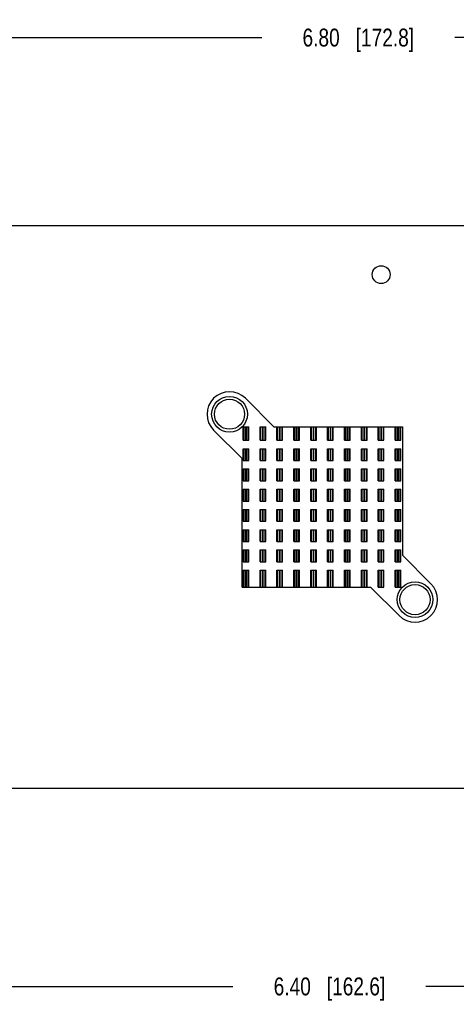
# Model space of a CAD drawing. Header units: inches. Extents: x 0 to 22, y 0 to 17.
# Tile 10 of 12: x 13.1 to 16.2, y 6.2 to 13.1. Entities that reach past the tile are written whole.
import ezdxf

# ---------------------------------------------------------------- set-up
doc = ezdxf.new("R2010")
doc.units = ezdxf.units.IN
doc.header["$LTSCALE"] = 1.21
doc.header["$MEASUREMENT"] = 0
doc.layers.get('0').update_dxf_attribs({"linetype": 'CONTINUOUS'})
doc.layers.add('_24256', color=7, linetype='CONTINUOUS')
doc.layers.add('DIMENSIONS', color=7, linetype='CONTINUOUS')
doc.styles.get("Standard").update_dxf_attribs({"font": 'txt', "width": 0.8})
doc.dimstyles.new('DIMSTYLE_3', dxfattribs={"dimtxt": 0.125, "dimasz": 0.18, "dimexe": 0.125, "dimexo": 0.0625, "dimgap": 0.0625, "dimtad": 0, "dimtih": 1, "dimtoh": 1, "dimzin": 4, "dimdsep": 46, "dimtxsty": 'STANDARD', "dimblk": '_FILLED', "dimblk1": '_FILLED', "dimblk2": '_FILLED', "dimcen": 0.09, "dimadec": 0, "dimazin": 0, "dimtp": 0.01, "dimtm": 0.01, "dimtfac": 1, "dimtofl": 0, "dimtmove": 0, "dimatfit": 3, "dimldrblk": '_FILLED', "dimfxl": 1, "dimtolj": 1, "dimtzin": 4, "dimarcsym": 0})

# ---------------------------------------------------------------- blocks, each defined once
blk = doc.blocks.new('_FILLED')
at = {"color": 0, "linetype": 'BYBLOCK'}
blk.add_solid([(0, 0), (-1, 0.174), (-1, -0.174)], dxfattribs=at)
blk = doc.blocks.new('*D10')
at = {"layer": 'DIMENSIONS', "color": 2, "linetype": 'CONTINUOUS'}
for p, q in [((12.0821, 12.2976), (12.0821, 13.1101)), ((18.8853, 10.757), (18.8853, 13.1101)), ((12.0821, 12.9851), (14.8087, 12.9851)), ((18.8853, 12.9851), (16.1587, 12.9851))]:
    blk.add_line(p, q, dxfattribs=at)
at = {"layer": 'DIMENSIONS', "color": 2, "linetype": 'CONTINUOUS', "xscale": 0.18, "yscale": 0.18, "zscale": 0.18, "rotation": 180}
blk.add_blockref('_FILLED', (12.0821, 12.9851), dxfattribs=at)
at = {"layer": 'DIMENSIONS', "color": 2, "linetype": 'CONTINUOUS', "xscale": 0.18, "yscale": 0.18, "zscale": 0.18}
blk.add_blockref('_FILLED', (18.8853, 12.9851), dxfattribs=at)
at = {"layer": 'DIMENSIONS', "color": 2, "linetype": 'CONTINUOUS', "insert": (15.4837, 13.0476), "char_height": 0.125, "width": 1.225, "attachment_point": 2, "line_spacing_factor": 0.9}
blk.add_mtext('6.80{\\Ftxt.shx;\\W1.000000;\\H0.125000; }[172.8]', dxfattribs=at)
blk = doc.blocks.new('*D15')
at = {"layer": 'DIMENSIONS', "color": 2, "linetype": 'CONTINUOUS'}
for p, q in [((12.0821, 7.7267), (12.0821, 6.2222)), ((18.4818, 7.7493), (18.4818, 6.2222)), ((12.0821, 6.3472), (14.6069, 6.3472)), ((18.4818, 6.3472), (15.9569, 6.3472))]:
    blk.add_line(p, q, dxfattribs=at)
at = {"layer": 'DIMENSIONS', "color": 2, "linetype": 'CONTINUOUS', "xscale": 0.18, "yscale": 0.18, "zscale": 0.18, "rotation": 180}
blk.add_blockref('_FILLED', (12.0821, 6.3472), dxfattribs=at)
at = {"layer": 'DIMENSIONS', "color": 2, "linetype": 'CONTINUOUS', "xscale": 0.18, "yscale": 0.18, "zscale": 0.18}
blk.add_blockref('_FILLED', (18.4818, 6.3472), dxfattribs=at)
at = {"layer": 'DIMENSIONS', "color": 2, "linetype": 'CONTINUOUS', "insert": (15.2819, 6.4097), "char_height": 0.125, "width": 1.225, "attachment_point": 2, "line_spacing_factor": 0.9}
blk.add_mtext('6.40{\\Ftxt.shx;\\W1.000000;\\H0.125000; }[162.6]', dxfattribs=at)

msp = doc.modelspace()

# ---------------------------------------------------------------- linework, layer by layer
at = {"color": 7, "linetype": 'CONTINUOUS'}
for p, q in [((12.2311, 11.6701), (18.403, 11.6701)), ((12.2681, 7.7331), (18.403, 7.7331))]:
    msp.add_line(p, q, dxfattribs=at)
for centre, radius in [((15.6435, 11.3266), 0.0625), ((14.5831, 10.3502), 0.125), ((14.5831, 10.3502), 0.1053), ((15.8804, 9.0529), 0.125), ((15.8804, 9.0529), 0.1053)]:
    msp.add_circle(centre, radius, dxfattribs=at)
at = {"layer": '_24256', "color": 7, "linetype": 'CONTINUOUS'}
for p, q in [((14.8934, 10.2626), (14.6945, 10.4616)), ((14.4718, 10.2389), (14.6707, 10.0399)), ((14.6786, 10.1681), (14.6786, 10.2626)), ((14.6786, 10.2626), (14.718, 10.2626)), ((14.6825, 10.2626), (14.6825, 10.1681)), ((14.6981, 10.1681), (14.6981, 10.2626)), ((14.6985, 10.2626), (14.6985, 10.1681)), ((14.714, 10.1681), (14.714, 10.2626)), ((14.718, 10.1681), (14.718, 10.2626)), ((14.7967, 10.1681), (14.7967, 10.2626)), ((14.7967, 10.2626), (14.8361, 10.2626)), ((14.8006, 10.2626), (14.8006, 10.1681)), ((14.8162, 10.1681), (14.8162, 10.2626)), ((14.8166, 10.2626), (14.8166, 10.1681)), ((14.8321, 10.1681), (14.8321, 10.2626)), ((14.8361, 10.1681), (14.8361, 10.2626)), ((14.8934, 10.2626), (15.7928, 10.2626)), ((14.9148, 10.1681), (14.9148, 10.2626)), ((14.9188, 10.2626), (14.9188, 10.1681)), ((14.9343, 10.1681), (14.9343, 10.2626)), ((14.9347, 10.2626), (14.9347, 10.1681)), ((14.9503, 10.1681), (14.9503, 10.2626)), ((14.9542, 10.1681), (14.9542, 10.2626)), ((15.0329, 10.1681), (15.0329, 10.2626)), ((15.0369, 10.2626), (15.0369, 10.1681)), ((15.0524, 10.1681), (15.0524, 10.2626)), ((15.0528, 10.2626), (15.0528, 10.1681)), ((15.0684, 10.1681), (15.0684, 10.2626)), ((15.0723, 10.1681), (15.0723, 10.2626)), ((15.151, 10.1681), (15.151, 10.2626)), ((15.155, 10.2626), (15.155, 10.1681)), ((15.1705, 10.1681), (15.1705, 10.2626)), ((15.1709, 10.2626), (15.1709, 10.1681)), ((15.1865, 10.1681), (15.1865, 10.2626)), ((15.1904, 10.1681), (15.1904, 10.2626)), ((15.2692, 10.1681), (15.2692, 10.2626)), ((15.2731, 10.2626), (15.2731, 10.1681)), ((15.2886, 10.1681), (15.2886, 10.2626)), ((15.289, 10.2626), (15.289, 10.1681)), ((15.3046, 10.1681), (15.3046, 10.2626)), ((15.3085, 10.1681), (15.3085, 10.2626)), ((15.3873, 10.1681), (15.3873, 10.2626)), ((15.3912, 10.2626), (15.3912, 10.1681)), ((15.4068, 10.1681), (15.4068, 10.2626)), ((15.4071, 10.2626), (15.4071, 10.1681)), ((15.4227, 10.1681), (15.4227, 10.2626)), ((15.4266, 10.1681), (15.4266, 10.2626)), ((15.5054, 10.1681), (15.5054, 10.2626)), ((15.5093, 10.2626), (15.5093, 10.1681)), ((15.5249, 10.1681), (15.5249, 10.2626)), ((15.5253, 10.2626), (15.5253, 10.1681)), ((15.5408, 10.1681), (15.5408, 10.2626)), ((15.5447, 10.1681), (15.5447, 10.2626)), ((15.6235, 10.1681), (15.6235, 10.2626)), ((15.6274, 10.2626), (15.6274, 10.1681)), ((15.643, 10.1681), (15.643, 10.2626)), ((15.6434, 10.2626), (15.6434, 10.1681)), ((15.6589, 10.1681), (15.6589, 10.2626)), ((15.6629, 10.1681), (15.6629, 10.2626)), ((15.7416, 10.1681), (15.7416, 10.2626)), ((15.7455, 10.2626), (15.7455, 10.1681)), ((15.7611, 10.1681), (15.7611, 10.2626)), ((15.7615, 10.2626), (15.7615, 10.1681)), ((15.777, 10.1681), (15.777, 10.2626)), ((15.781, 10.1681), (15.781, 10.2626)), ((15.7928, 10.2626), (15.7928, 9.3633)), ((14.6786, 10.1681), (14.718, 10.1681)), ((14.7967, 10.1681), (14.8361, 10.1681)), ((14.9148, 10.1681), (14.9542, 10.1681)), ((15.0329, 10.1681), (15.0723, 10.1681)), ((15.151, 10.1681), (15.1904, 10.1681)), ((15.2692, 10.1681), (15.3085, 10.1681)), ((15.3873, 10.1681), (15.4266, 10.1681)), ((15.5054, 10.1681), (15.5447, 10.1681)), ((15.6235, 10.1681), (15.6629, 10.1681)), ((15.7416, 10.1681), (15.781, 10.1681)), ((14.6786, 10.0264), (14.6786, 10.109)), ((14.6786, 10.109), (14.718, 10.109)), ((14.6825, 10.109), (14.6825, 10.0264)), ((14.6981, 10.0264), (14.6981, 10.109)), ((14.6985, 10.109), (14.6985, 10.0264)), ((14.714, 10.0264), (14.714, 10.109)), ((14.718, 10.0264), (14.718, 10.109)), ((14.7967, 10.0264), (14.7967, 10.109)), ((14.7967, 10.109), (14.8361, 10.109)), ((14.8006, 10.109), (14.8006, 10.0264)), ((14.8162, 10.0264), (14.8162, 10.109)), ((14.8166, 10.109), (14.8166, 10.0264)), ((14.8321, 10.0264), (14.8321, 10.109)), ((14.8361, 10.0264), (14.8361, 10.109)), ((14.9148, 10.0264), (14.9148, 10.109)), ((14.9148, 10.109), (14.9542, 10.109)), ((14.9188, 10.109), (14.9188, 10.0264)), ((14.9343, 10.0264), (14.9343, 10.109)), ((14.9347, 10.109), (14.9347, 10.0264)), ((14.9503, 10.0264), (14.9503, 10.109)), ((14.9542, 10.0264), (14.9542, 10.109)), ((15.0329, 10.0264), (15.0329, 10.109)), ((15.0329, 10.109), (15.0723, 10.109)), ((15.0369, 10.109), (15.0369, 10.0264)), ((15.0524, 10.0264), (15.0524, 10.109)), ((15.0528, 10.109), (15.0528, 10.0264)), ((15.0684, 10.0264), (15.0684, 10.109)), ((15.0723, 10.0264), (15.0723, 10.109)), ((15.151, 10.0264), (15.151, 10.109)), ((15.151, 10.109), (15.1904, 10.109)), ((15.155, 10.109), (15.155, 10.0264)), ((15.1705, 10.0264), (15.1705, 10.109)), ((15.1709, 10.109), (15.1709, 10.0264)), ((15.1865, 10.0264), (15.1865, 10.109)), ((15.1904, 10.0264), (15.1904, 10.109)), ((15.2692, 10.0264), (15.2692, 10.109)), ((15.2692, 10.109), (15.3085, 10.109)), ((15.2731, 10.109), (15.2731, 10.0264)), ((15.2886, 10.0264), (15.2886, 10.109)), ((15.289, 10.109), (15.289, 10.0264)), ((15.3046, 10.0264), (15.3046, 10.109)), ((15.3085, 10.0264), (15.3085, 10.109)), ((15.3873, 10.109), (15.4266, 10.109)), ((15.3873, 10.0264), (15.3873, 10.109)), ((15.3912, 10.109), (15.3912, 10.0264)), ((15.4068, 10.0264), (15.4068, 10.109)), ((15.4071, 10.109), (15.4071, 10.0264)), ((15.4227, 10.0264), (15.4227, 10.109)), ((15.4266, 10.0264), (15.4266, 10.109)), ((15.5054, 10.109), (15.5447, 10.109)), ((15.5054, 10.0264), (15.5054, 10.109)), ((15.5093, 10.109), (15.5093, 10.0264)), ((15.5249, 10.0264), (15.5249, 10.109)), ((15.5253, 10.109), (15.5253, 10.0264)), ((15.5408, 10.0264), (15.5408, 10.109)), ((15.5447, 10.0264), (15.5447, 10.109)), ((15.6235, 10.109), (15.6629, 10.109)), ((15.6235, 10.0264), (15.6235, 10.109)), ((15.6274, 10.109), (15.6274, 10.0264)), ((15.643, 10.0264), (15.643, 10.109)), ((15.6434, 10.109), (15.6434, 10.0264)), ((15.6589, 10.0264), (15.6589, 10.109)), ((15.6629, 10.0264), (15.6629, 10.109)), ((15.7416, 10.109), (15.781, 10.109)), ((15.7416, 10.0264), (15.7416, 10.109)), ((15.7455, 10.109), (15.7455, 10.0264)), ((15.7611, 10.0264), (15.7611, 10.109)), ((15.7615, 10.109), (15.7615, 10.0264)), ((15.777, 10.0264), (15.777, 10.109)), ((15.781, 10.0264), (15.781, 10.109)), ((14.6707, 9.1405), (14.6707, 10.0399)), ((14.6786, 10.0264), (14.718, 10.0264)), ((14.7967, 10.0264), (14.8361, 10.0264)), ((14.9148, 10.0264), (14.9542, 10.0264)), ((15.0329, 10.0264), (15.0723, 10.0264)), ((15.151, 10.0264), (15.1904, 10.0264)), ((15.2692, 10.0264), (15.3085, 10.0264)), ((15.3873, 10.0264), (15.4266, 10.0264)), ((15.5054, 10.0264), (15.5447, 10.0264)), ((15.6235, 10.0264), (15.6629, 10.0264)), ((15.7416, 10.0264), (15.781, 10.0264)), ((14.6786, 9.8846), (14.6786, 9.9673)), ((14.6786, 9.9673), (14.718, 9.9673)), ((14.6825, 9.9673), (14.6825, 9.8846)), ((14.6981, 9.8846), (14.6981, 9.9673)), ((14.6985, 9.9673), (14.6985, 9.8846)), ((14.714, 9.8846), (14.714, 9.9673)), ((14.718, 9.8846), (14.718, 9.9673)), ((14.7967, 9.8846), (14.7967, 9.9673)), ((14.7967, 9.9673), (14.8361, 9.9673)), ((14.8006, 9.9673), (14.8006, 9.8846)), ((14.8162, 9.8846), (14.8162, 9.9673)), ((14.8166, 9.9673), (14.8166, 9.8846)), ((14.8321, 9.8846), (14.8321, 9.9673)), ((14.8361, 9.8846), (14.8361, 9.9673)), ((14.9148, 9.8846), (14.9148, 9.9673)), ((14.9148, 9.9673), (14.9542, 9.9673)), ((14.9188, 9.9673), (14.9188, 9.8846)), ((14.9343, 9.8846), (14.9343, 9.9673)), ((14.9347, 9.9673), (14.9347, 9.8846)), ((14.9503, 9.8846), (14.9503, 9.9673)), ((14.9542, 9.8846), (14.9542, 9.9673)), ((15.0329, 9.8846), (15.0329, 9.9673)), ((15.0329, 9.9673), (15.0723, 9.9673)), ((15.0369, 9.9673), (15.0369, 9.8846)), ((15.0524, 9.8846), (15.0524, 9.9673)), ((15.0528, 9.9673), (15.0528, 9.8846)), ((15.0684, 9.8846), (15.0684, 9.9673)), ((15.0723, 9.8846), (15.0723, 9.9673)), ((15.151, 9.9673), (15.1904, 9.9673)), ((15.151, 9.8846), (15.151, 9.9673)), ((15.155, 9.9673), (15.155, 9.8846)), ((15.1705, 9.8846), (15.1705, 9.9673)), ((15.1709, 9.9673), (15.1709, 9.8846)), ((15.1865, 9.8846), (15.1865, 9.9673)), ((15.1904, 9.8846), (15.1904, 9.9673)), ((15.2692, 9.9673), (15.3085, 9.9673)), ((15.2692, 9.8846), (15.2692, 9.9673)), ((15.2731, 9.9673), (15.2731, 9.8846)), ((15.2886, 9.8846), (15.2886, 9.9673)), ((15.289, 9.9673), (15.289, 9.8846)), ((15.3046, 9.8846), (15.3046, 9.9673)), ((15.3085, 9.8846), (15.3085, 9.9673)), ((15.3873, 9.9673), (15.4266, 9.9673)), ((15.3873, 9.8846), (15.3873, 9.9673)), ((15.3912, 9.9673), (15.3912, 9.8846)), ((15.4068, 9.8846), (15.4068, 9.9673)), ((15.4071, 9.9673), (15.4071, 9.8846)), ((15.4227, 9.8846), (15.4227, 9.9673)), ((15.4266, 9.8846), (15.4266, 9.9673)), ((15.5054, 9.9673), (15.5447, 9.9673)), ((15.5054, 9.8846), (15.5054, 9.9673)), ((15.5093, 9.9673), (15.5093, 9.8846)), ((15.5249, 9.8846), (15.5249, 9.9673)), ((15.5253, 9.9673), (15.5253, 9.8846)), ((15.5408, 9.8846), (15.5408, 9.9673)), ((15.5447, 9.8846), (15.5447, 9.9673)), ((15.6235, 9.9673), (15.6629, 9.9673)), ((15.6235, 9.8846), (15.6235, 9.9673)), ((15.6274, 9.9673), (15.6274, 9.8846)), ((15.643, 9.8846), (15.643, 9.9673)), ((15.6434, 9.9673), (15.6434, 9.8846)), ((15.6589, 9.8846), (15.6589, 9.9673)), ((15.6629, 9.8846), (15.6629, 9.9673)), ((15.7416, 9.9673), (15.781, 9.9673)), ((15.7416, 9.8846), (15.7416, 9.9673)), ((15.7455, 9.9673), (15.7455, 9.8846)), ((15.7611, 9.8846), (15.7611, 9.9673)), ((15.7615, 9.9673), (15.7615, 9.8846)), ((15.777, 9.8846), (15.777, 9.9673)), ((15.781, 9.8846), (15.781, 9.9673)), ((14.6786, 9.8846), (14.718, 9.8846)), ((14.7967, 9.8846), (14.8361, 9.8846)), ((14.9148, 9.8846), (14.9542, 9.8846)), ((15.0329, 9.8846), (15.0723, 9.8846)), ((15.151, 9.8846), (15.1904, 9.8846)), ((15.2692, 9.8846), (15.3085, 9.8846)), ((15.3873, 9.8846), (15.4266, 9.8846)), ((15.5054, 9.8846), (15.5447, 9.8846)), ((15.6235, 9.8846), (15.6629, 9.8846)), ((15.7416, 9.8846), (15.781, 9.8846)), ((14.6786, 9.7429), (14.6786, 9.8256)), ((14.6786, 9.8256), (14.718, 9.8256)), ((14.6825, 9.8256), (14.6825, 9.7429)), ((14.6981, 9.7429), (14.6981, 9.8256)), ((14.6985, 9.8256), (14.6985, 9.7429)), ((14.714, 9.7429), (14.714, 9.8256)), ((14.718, 9.7429), (14.718, 9.8256)), ((14.7967, 9.7429), (14.7967, 9.8256)), ((14.7967, 9.8256), (14.8361, 9.8256)), ((14.8006, 9.8256), (14.8006, 9.7429)), ((14.8162, 9.7429), (14.8162, 9.8256)), ((14.8166, 9.8256), (14.8166, 9.7429)), ((14.8321, 9.7429), (14.8321, 9.8256)), ((14.8361, 9.7429), (14.8361, 9.8256)), ((14.9148, 9.7429), (14.9148, 9.8256)), ((14.9148, 9.8256), (14.9542, 9.8256)), ((14.9188, 9.8256), (14.9188, 9.7429)), ((14.9343, 9.7429), (14.9343, 9.8256)), ((14.9347, 9.8256), (14.9347, 9.7429)), ((14.9503, 9.7429), (14.9503, 9.8256)), ((14.9542, 9.7429), (14.9542, 9.8256)), ((15.0329, 9.7429), (15.0329, 9.8256)), ((15.0329, 9.8256), (15.0723, 9.8256)), ((15.0369, 9.8256), (15.0369, 9.7429)), ((15.0524, 9.7429), (15.0524, 9.8256)), ((15.0528, 9.8256), (15.0528, 9.7429)), ((15.0684, 9.7429), (15.0684, 9.8256)), ((15.0723, 9.7429), (15.0723, 9.8256)), ((15.151, 9.8256), (15.1904, 9.8256)), ((15.151, 9.7429), (15.151, 9.8256)), ((15.155, 9.8256), (15.155, 9.7429)), ((15.1705, 9.7429), (15.1705, 9.8256)), ((15.1709, 9.8256), (15.1709, 9.7429)), ((15.1865, 9.7429), (15.1865, 9.8256)), ((15.1904, 9.7429), (15.1904, 9.8256)), ((15.2692, 9.8256), (15.3085, 9.8256)), ((15.2692, 9.7429), (15.2692, 9.8256)), ((15.2731, 9.8256), (15.2731, 9.7429)), ((15.2886, 9.7429), (15.2886, 9.8256)), ((15.289, 9.8256), (15.289, 9.7429)), ((15.3046, 9.7429), (15.3046, 9.8256)), ((15.3085, 9.7429), (15.3085, 9.8256)), ((15.3873, 9.8256), (15.4266, 9.8256)), ((15.3873, 9.7429), (15.3873, 9.8256)), ((15.3912, 9.8256), (15.3912, 9.7429)), ((15.4068, 9.7429), (15.4068, 9.8256)), ((15.4071, 9.8256), (15.4071, 9.7429)), ((15.4227, 9.7429), (15.4227, 9.8256)), ((15.4266, 9.7429), (15.4266, 9.8256)), ((15.5054, 9.8256), (15.5447, 9.8256)), ((15.5054, 9.7429), (15.5054, 9.8256)), ((15.5093, 9.8256), (15.5093, 9.7429)), ((15.5249, 9.7429), (15.5249, 9.8256)), ((15.5253, 9.8256), (15.5253, 9.7429)), ((15.5408, 9.7429), (15.5408, 9.8256)), ((15.5447, 9.7429), (15.5447, 9.8256)), ((15.6235, 9.8256), (15.6629, 9.8256)), ((15.6235, 9.7429), (15.6235, 9.8256)), ((15.6274, 9.8256), (15.6274, 9.7429)), ((15.643, 9.7429), (15.643, 9.8256)), ((15.6434, 9.8256), (15.6434, 9.7429)), ((15.6589, 9.7429), (15.6589, 9.8256)), ((15.6629, 9.7429), (15.6629, 9.8256)), ((15.7416, 9.8256), (15.781, 9.8256)), ((15.7416, 9.7429), (15.7416, 9.8256)), ((15.7455, 9.8256), (15.7455, 9.7429)), ((15.7611, 9.7429), (15.7611, 9.8256)), ((15.7615, 9.8256), (15.7615, 9.7429)), ((15.777, 9.7429), (15.777, 9.8256)), ((15.781, 9.7429), (15.781, 9.8256)), ((14.6786, 9.7429), (14.718, 9.7429)), ((14.7967, 9.7429), (14.8361, 9.7429)), ((14.9148, 9.7429), (14.9542, 9.7429)), ((15.0329, 9.7429), (15.0723, 9.7429)), ((15.151, 9.7429), (15.1904, 9.7429)), ((15.2692, 9.7429), (15.3085, 9.7429)), ((15.3873, 9.7429), (15.4266, 9.7429)), ((15.5054, 9.7429), (15.5447, 9.7429)), ((15.6235, 9.7429), (15.6629, 9.7429)), ((15.7416, 9.7429), (15.781, 9.7429)), ((14.6786, 9.6012), (14.6786, 9.6839)), ((14.6786, 9.6839), (14.718, 9.6839)), ((14.6825, 9.6839), (14.6825, 9.6012)), ((14.6981, 9.6012), (14.6981, 9.6839)), ((14.6985, 9.6839), (14.6985, 9.6012)), ((14.714, 9.6012), (14.714, 9.6839)), ((14.718, 9.6012), (14.718, 9.6839)), ((14.7967, 9.6839), (14.8361, 9.6839)), ((14.7967, 9.6012), (14.7967, 9.6839)), ((14.8006, 9.6839), (14.8006, 9.6012)), ((14.8162, 9.6012), (14.8162, 9.6839)), ((14.8166, 9.6839), (14.8166, 9.6012)), ((14.8321, 9.6012), (14.8321, 9.6839)), ((14.8361, 9.6012), (14.8361, 9.6839)), ((14.9148, 9.6839), (14.9542, 9.6839)), ((14.9148, 9.6012), (14.9148, 9.6839)), ((14.9188, 9.6839), (14.9188, 9.6012)), ((14.9343, 9.6012), (14.9343, 9.6839)), ((14.9347, 9.6839), (14.9347, 9.6012)), ((14.9503, 9.6012), (14.9503, 9.6839)), ((14.9542, 9.6012), (14.9542, 9.6839)), ((15.0329, 9.6839), (15.0723, 9.6839)), ((15.0329, 9.6012), (15.0329, 9.6839)), ((15.0369, 9.6839), (15.0369, 9.6012)), ((15.0524, 9.6012), (15.0524, 9.6839)), ((15.0528, 9.6839), (15.0528, 9.6012)), ((15.0684, 9.6012), (15.0684, 9.6839)), ((15.0723, 9.6012), (15.0723, 9.6839)), ((15.151, 9.6839), (15.1904, 9.6839)), ((15.151, 9.6012), (15.151, 9.6839)), ((15.155, 9.6839), (15.155, 9.6012)), ((15.1705, 9.6012), (15.1705, 9.6839)), ((15.1709, 9.6839), (15.1709, 9.6012)), ((15.1865, 9.6012), (15.1865, 9.6839)), ((15.1904, 9.6012), (15.1904, 9.6839)), ((15.2692, 9.6839), (15.3085, 9.6839)), ((15.2692, 9.6012), (15.2692, 9.6839)), ((15.2731, 9.6839), (15.2731, 9.6012)), ((15.2886, 9.6012), (15.2886, 9.6839)), ((15.289, 9.6839), (15.289, 9.6012)), ((15.3046, 9.6012), (15.3046, 9.6839)), ((15.3085, 9.6012), (15.3085, 9.6839)), ((15.3873, 9.6839), (15.4266, 9.6839)), ((15.3873, 9.6012), (15.3873, 9.6839)), ((15.3912, 9.6839), (15.3912, 9.6012)), ((15.4068, 9.6012), (15.4068, 9.6839)), ((15.4071, 9.6839), (15.4071, 9.6012)), ((15.4227, 9.6012), (15.4227, 9.6839)), ((15.4266, 9.6012), (15.4266, 9.6839)), ((15.5054, 9.6839), (15.5447, 9.6839)), ((15.5054, 9.6012), (15.5054, 9.6839)), ((15.5093, 9.6839), (15.5093, 9.6012)), ((15.5249, 9.6012), (15.5249, 9.6839)), ((15.5253, 9.6839), (15.5253, 9.6012)), ((15.5408, 9.6012), (15.5408, 9.6839)), ((15.5447, 9.6012), (15.5447, 9.6839)), ((15.6235, 9.6839), (15.6629, 9.6839)), ((15.6235, 9.6012), (15.6235, 9.6839)), ((15.6274, 9.6839), (15.6274, 9.6012)), ((15.643, 9.6012), (15.643, 9.6839)), ((15.6434, 9.6839), (15.6434, 9.6012)), ((15.6589, 9.6012), (15.6589, 9.6839)), ((15.6629, 9.6012), (15.6629, 9.6839)), ((15.7416, 9.6839), (15.781, 9.6839)), ((15.7416, 9.6012), (15.7416, 9.6839)), ((15.7455, 9.6839), (15.7455, 9.6012)), ((15.7611, 9.6012), (15.7611, 9.6839)), ((15.7615, 9.6839), (15.7615, 9.6012)), ((15.777, 9.6012), (15.777, 9.6839)), ((15.781, 9.6012), (15.781, 9.6839)), ((14.6786, 9.6012), (14.718, 9.6012)), ((14.7967, 9.6012), (14.8361, 9.6012)), ((14.9148, 9.6012), (14.9542, 9.6012)), ((15.0329, 9.6012), (15.0723, 9.6012)), ((15.151, 9.6012), (15.1904, 9.6012)), ((15.2692, 9.6012), (15.3085, 9.6012)), ((15.3873, 9.6012), (15.4266, 9.6012)), ((15.5054, 9.6012), (15.5447, 9.6012)), ((15.6235, 9.6012), (15.6629, 9.6012)), ((15.7416, 9.6012), (15.781, 9.6012)), ((14.6786, 9.4594), (14.6786, 9.5421)), ((14.6786, 9.5421), (14.718, 9.5421)), ((14.6825, 9.5421), (14.6825, 9.4594)), ((14.6981, 9.4594), (14.6981, 9.5421)), ((14.6985, 9.5421), (14.6985, 9.4594)), ((14.714, 9.4594), (14.714, 9.5421)), ((14.718, 9.4594), (14.718, 9.5421)), ((14.7967, 9.5421), (14.8361, 9.5421)), ((14.7967, 9.4594), (14.7967, 9.5421)), ((14.8006, 9.5421), (14.8006, 9.4594)), ((14.8162, 9.4594), (14.8162, 9.5421)), ((14.8166, 9.5421), (14.8166, 9.4594)), ((14.8321, 9.4594), (14.8321, 9.5421)), ((14.8361, 9.4594), (14.8361, 9.5421)), ((14.9148, 9.5421), (14.9542, 9.5421)), ((14.9148, 9.4594), (14.9148, 9.5421)), ((14.9188, 9.5421), (14.9188, 9.4594)), ((14.9343, 9.4594), (14.9343, 9.5421)), ((14.9347, 9.5421), (14.9347, 9.4594)), ((14.9503, 9.4594), (14.9503, 9.5421)), ((14.9542, 9.4594), (14.9542, 9.5421)), ((15.0329, 9.5421), (15.0723, 9.5421)), ((15.0329, 9.4594), (15.0329, 9.5421)), ((15.0369, 9.5421), (15.0369, 9.4594)), ((15.0524, 9.4594), (15.0524, 9.5421)), ((15.0528, 9.5421), (15.0528, 9.4594)), ((15.0684, 9.4594), (15.0684, 9.5421)), ((15.0723, 9.4594), (15.0723, 9.5421)), ((15.151, 9.5421), (15.1904, 9.5421)), ((15.151, 9.4594), (15.151, 9.5421)), ((15.155, 9.5421), (15.155, 9.4594)), ((15.1705, 9.4594), (15.1705, 9.5421)), ((15.1709, 9.5421), (15.1709, 9.4594)), ((15.1865, 9.4594), (15.1865, 9.5421)), ((15.1904, 9.4594), (15.1904, 9.5421)), ((15.2692, 9.5421), (15.3085, 9.5421)), ((15.2692, 9.4594), (15.2692, 9.5421)), ((15.2731, 9.5421), (15.2731, 9.4594)), ((15.2886, 9.4594), (15.2886, 9.5421)), ((15.289, 9.5421), (15.289, 9.4594)), ((15.3046, 9.4594), (15.3046, 9.5421)), ((15.3085, 9.4594), (15.3085, 9.5421)), ((15.3873, 9.5421), (15.4266, 9.5421)), ((15.3873, 9.4594), (15.3873, 9.5421)), ((15.3912, 9.5421), (15.3912, 9.4594)), ((15.4068, 9.4594), (15.4068, 9.5421)), ((15.4071, 9.5421), (15.4071, 9.4594)), ((15.4227, 9.4594), (15.4227, 9.5421)), ((15.4266, 9.4594), (15.4266, 9.5421)), ((15.5054, 9.5421), (15.5447, 9.5421)), ((15.5054, 9.4594), (15.5054, 9.5421)), ((15.5093, 9.5421), (15.5093, 9.4594)), ((15.5249, 9.4594), (15.5249, 9.5421)), ((15.5253, 9.5421), (15.5253, 9.4594)), ((15.5408, 9.4594), (15.5408, 9.5421)), ((15.5447, 9.4594), (15.5447, 9.5421)), ((15.6235, 9.5421), (15.6629, 9.5421)), ((15.6235, 9.4594), (15.6235, 9.5421)), ((15.6274, 9.5421), (15.6274, 9.4594)), ((15.643, 9.4594), (15.643, 9.5421)), ((15.6434, 9.5421), (15.6434, 9.4594)), ((15.6589, 9.4594), (15.6589, 9.5421)), ((15.6629, 9.4594), (15.6629, 9.5421)), ((15.7416, 9.5421), (15.781, 9.5421)), ((15.7416, 9.4594), (15.7416, 9.5421)), ((15.7455, 9.5421), (15.7455, 9.4594)), ((15.7611, 9.4594), (15.7611, 9.5421)), ((15.7615, 9.5421), (15.7615, 9.4594)), ((15.777, 9.4594), (15.777, 9.5421)), ((15.781, 9.4594), (15.781, 9.5421)), ((14.6786, 9.4594), (14.718, 9.4594)), ((14.7967, 9.4594), (14.8361, 9.4594)), ((14.9148, 9.4594), (14.9542, 9.4594)), ((15.0329, 9.4594), (15.0723, 9.4594)), ((15.151, 9.4594), (15.1904, 9.4594)), ((15.2692, 9.4594), (15.3085, 9.4594)), ((15.3873, 9.4594), (15.4266, 9.4594)), ((15.5054, 9.4594), (15.5447, 9.4594)), ((15.6235, 9.4594), (15.6629, 9.4594)), ((15.7416, 9.4594), (15.781, 9.4594)), ((14.6786, 9.3177), (14.6786, 9.4004)), ((14.6786, 9.4004), (14.718, 9.4004)), ((14.6825, 9.4004), (14.6825, 9.3177)), ((14.6981, 9.3177), (14.6981, 9.4004)), ((14.6985, 9.4004), (14.6985, 9.3177)), ((14.714, 9.3177), (14.714, 9.4004)), ((14.718, 9.3177), (14.718, 9.4004)), ((14.7967, 9.4004), (14.8361, 9.4004)), ((14.7967, 9.3177), (14.7967, 9.4004)), ((14.8006, 9.4004), (14.8006, 9.3177)), ((14.8162, 9.3177), (14.8162, 9.4004)), ((14.8166, 9.4004), (14.8166, 9.3177)), ((14.8321, 9.3177), (14.8321, 9.4004)), ((14.8361, 9.3177), (14.8361, 9.4004)), ((14.9148, 9.4004), (14.9542, 9.4004)), ((14.9148, 9.3177), (14.9148, 9.4004)), ((14.9188, 9.4004), (14.9188, 9.3177)), ((14.9343, 9.3177), (14.9343, 9.4004)), ((14.9347, 9.4004), (14.9347, 9.3177)), ((14.9503, 9.3177), (14.9503, 9.4004)), ((14.9542, 9.3177), (14.9542, 9.4004)), ((15.0329, 9.4004), (15.0723, 9.4004)), ((15.0329, 9.3177), (15.0329, 9.4004)), ((15.0369, 9.4004), (15.0369, 9.3177)), ((15.0524, 9.3177), (15.0524, 9.4004)), ((15.0528, 9.4004), (15.0528, 9.3177)), ((15.0684, 9.3177), (15.0684, 9.4004)), ((15.0723, 9.3177), (15.0723, 9.4004)), ((15.151, 9.4004), (15.1904, 9.4004)), ((15.151, 9.3177), (15.151, 9.4004)), ((15.155, 9.4004), (15.155, 9.3177)), ((15.1705, 9.3177), (15.1705, 9.4004)), ((15.1709, 9.4004), (15.1709, 9.3177)), ((15.1865, 9.3177), (15.1865, 9.4004)), ((15.1904, 9.3177), (15.1904, 9.4004)), ((15.2692, 9.4004), (15.3085, 9.4004)), ((15.2692, 9.3177), (15.2692, 9.4004)), ((15.2731, 9.4004), (15.2731, 9.3177)), ((15.2886, 9.3177), (15.2886, 9.4004)), ((15.289, 9.4004), (15.289, 9.3177)), ((15.3046, 9.3177), (15.3046, 9.4004)), ((15.3085, 9.3177), (15.3085, 9.4004)), ((15.3873, 9.4004), (15.4266, 9.4004)), ((15.3873, 9.3177), (15.3873, 9.4004)), ((15.3912, 9.4004), (15.3912, 9.3177)), ((15.4068, 9.3177), (15.4068, 9.4004)), ((15.4071, 9.4004), (15.4071, 9.3177)), ((15.4227, 9.3177), (15.4227, 9.4004)), ((15.4266, 9.3177), (15.4266, 9.4004)), ((15.5054, 9.4004), (15.5447, 9.4004)), ((15.5054, 9.3177), (15.5054, 9.4004)), ((15.5093, 9.4004), (15.5093, 9.3177)), ((15.5249, 9.3177), (15.5249, 9.4004)), ((15.5253, 9.4004), (15.5253, 9.3177)), ((15.5408, 9.3177), (15.5408, 9.4004)), ((15.5447, 9.3177), (15.5447, 9.4004)), ((15.6235, 9.4004), (15.6629, 9.4004)), ((15.6235, 9.3177), (15.6235, 9.4004)), ((15.6274, 9.4004), (15.6274, 9.3177)), ((15.643, 9.3177), (15.643, 9.4004)), ((15.6434, 9.4004), (15.6434, 9.3177)), ((15.6589, 9.3177), (15.6589, 9.4004)), ((15.6629, 9.3177), (15.6629, 9.4004)), ((15.7416, 9.4004), (15.781, 9.4004)), ((15.7416, 9.3177), (15.7416, 9.4004)), ((15.7455, 9.4004), (15.7455, 9.3177)), ((15.7611, 9.3177), (15.7611, 9.4004)), ((15.7615, 9.4004), (15.7615, 9.3177)), ((15.777, 9.3177), (15.777, 9.4004)), ((15.781, 9.3177), (15.781, 9.4004)), ((14.6786, 9.3177), (14.718, 9.3177)), ((14.7967, 9.3177), (14.8361, 9.3177)), ((14.9148, 9.3177), (14.9542, 9.3177)), ((15.0329, 9.3177), (15.0723, 9.3177)), ((15.151, 9.3177), (15.1904, 9.3177)), ((15.2692, 9.3177), (15.3085, 9.3177)), ((15.3873, 9.3177), (15.4266, 9.3177)), ((15.5054, 9.3177), (15.5447, 9.3177)), ((15.6235, 9.3177), (15.6629, 9.3177)), ((15.7416, 9.3177), (15.781, 9.3177)), ((15.9918, 9.1643), (15.7928, 9.3633)), ((14.6786, 9.2587), (14.718, 9.2587)), ((14.6786, 9.1405), (14.6786, 9.2587)), ((14.6825, 9.2587), (14.6825, 9.1405)), ((14.6981, 9.1405), (14.6981, 9.2587)), ((14.6985, 9.2587), (14.6985, 9.1405)), ((14.714, 9.1405), (14.714, 9.2587)), ((14.718, 9.1405), (14.718, 9.2587)), ((14.7967, 9.2587), (14.8361, 9.2587)), ((14.7967, 9.1405), (14.7967, 9.2587)), ((14.8006, 9.2587), (14.8006, 9.1405)), ((14.8162, 9.1405), (14.8162, 9.2587)), ((14.8166, 9.2587), (14.8166, 9.1405)), ((14.8321, 9.1405), (14.8321, 9.2587)), ((14.8361, 9.1405), (14.8361, 9.2587)), ((14.9148, 9.2587), (14.9542, 9.2587)), ((14.9148, 9.1405), (14.9148, 9.2587)), ((14.9188, 9.2587), (14.9188, 9.1405)), ((14.9343, 9.1405), (14.9343, 9.2587)), ((14.9347, 9.2587), (14.9347, 9.1405)), ((14.9503, 9.1405), (14.9503, 9.2587)), ((14.9542, 9.1405), (14.9542, 9.2587)), ((15.0329, 9.2587), (15.0723, 9.2587)), ((15.0329, 9.1405), (15.0329, 9.2587)), ((15.0369, 9.2587), (15.0369, 9.1405)), ((15.0524, 9.1405), (15.0524, 9.2587)), ((15.0528, 9.2587), (15.0528, 9.1405)), ((15.0684, 9.1405), (15.0684, 9.2587)), ((15.0723, 9.1405), (15.0723, 9.2587)), ((15.151, 9.2587), (15.1904, 9.2587)), ((15.151, 9.1405), (15.151, 9.2587)), ((15.155, 9.2587), (15.155, 9.1405)), ((15.1705, 9.1405), (15.1705, 9.2587)), ((15.1709, 9.2587), (15.1709, 9.1405)), ((15.1865, 9.1405), (15.1865, 9.2587)), ((15.1904, 9.1405), (15.1904, 9.2587)), ((15.2692, 9.2587), (15.3085, 9.2587)), ((15.2692, 9.1405), (15.2692, 9.2587)), ((15.2731, 9.2587), (15.2731, 9.1405)), ((15.2886, 9.1405), (15.2886, 9.2587)), ((15.289, 9.2587), (15.289, 9.1405)), ((15.3046, 9.1405), (15.3046, 9.2587)), ((15.3085, 9.1405), (15.3085, 9.2587)), ((15.3873, 9.2587), (15.4266, 9.2587)), ((15.3873, 9.1405), (15.3873, 9.2587)), ((15.3912, 9.2587), (15.3912, 9.1405)), ((15.4068, 9.1405), (15.4068, 9.2587)), ((15.4071, 9.2587), (15.4071, 9.1405)), ((15.4227, 9.1405), (15.4227, 9.2587)), ((15.4266, 9.1405), (15.4266, 9.2587)), ((15.5054, 9.2587), (15.5447, 9.2587)), ((15.5054, 9.1405), (15.5054, 9.2587)), ((15.5093, 9.2587), (15.5093, 9.1405)), ((15.5249, 9.1405), (15.5249, 9.2587)), ((15.5253, 9.2587), (15.5253, 9.1405)), ((15.5408, 9.1405), (15.5408, 9.2587)), ((15.5447, 9.1405), (15.5447, 9.2587)), ((15.6235, 9.2587), (15.6629, 9.2587)), ((15.6235, 9.1405), (15.6235, 9.2587)), ((15.6274, 9.2587), (15.6274, 9.1405)), ((15.643, 9.1405), (15.643, 9.2587)), ((15.6434, 9.2587), (15.6434, 9.1405)), ((15.6589, 9.1405), (15.6589, 9.2587)), ((15.6629, 9.1405), (15.6629, 9.2587)), ((15.7416, 9.2587), (15.781, 9.2587)), ((15.7416, 9.1405), (15.7416, 9.2587)), ((15.7455, 9.2587), (15.7455, 9.1405)), ((15.7611, 9.1405), (15.7611, 9.2587)), ((15.7615, 9.2587), (15.7615, 9.1405)), ((15.777, 9.1405), (15.777, 9.2587)), ((15.781, 9.1405), (15.781, 9.2587)), ((14.6707, 9.1405), (15.5701, 9.1405)), ((15.5701, 9.1405), (15.769, 8.9416)), ((15.6235, 9.1405), (15.6629, 9.1405)), ((15.7416, 9.1405), (15.781, 9.1405))]:
    msp.add_line(p, q, dxfattribs=at)
for centre, start, end in [((14.5831, 10.3502), 45, 225), ((15.8804, 9.0529), 225, 45)]:
    msp.add_arc(centre, 0.1575, start, end, dxfattribs=at)

# ---------------------------------------------------------------- dimensions: what is measured, and where the dimension line sits
at = {"layer": 'DIMENSIONS', "color": 2, "linetype": 'CONTINUOUS'}
dim = msp.add_linear_dim(base=(18.8853, 12.9851), p1=(12.0821, 12.2351), p2=(18.8853, 10.6945), dimstyle='DIMSTYLE_3', dxfattribs=at)
dim.commit()
dim.dimension.update_dxf_attribs({"geometry": '*D10', "text_midpoint": (15.4837, 12.9851), "dimtype": 160})
dim = msp.add_linear_dim(base=(12.0821, 6.3472), p1=(18.4818, 7.8118), p2=(12.0821, 7.7892), angle=180, dimstyle='DIMSTYLE_3', dxfattribs=at)
dim.commit()
dim.dimension.update_dxf_attribs({"geometry": '*D15', "text_midpoint": (15.2819, 6.3472), "dimtype": 160})

doc.saveas('drawing.dxf')
